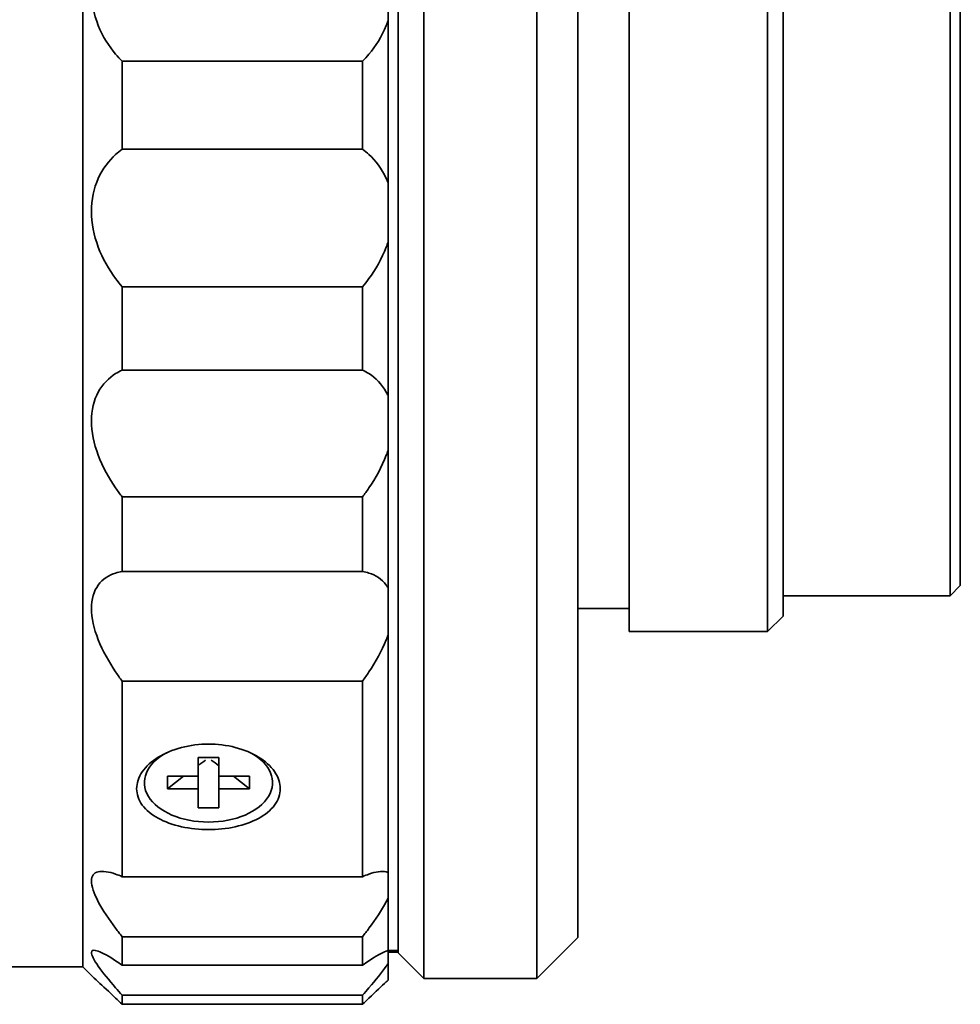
# Model space of a CAD drawing. Header units: millimetres. Extents: x 2 to 208, y 2 to 146.
# Tile 6 of 14: x 71 to 89, y 94 to 113. Entities that reach past the tile are written whole.
import ezdxf

# ---------------------------------------------------------------- set-up
doc = ezdxf.new("R2010")
doc.units = ezdxf.units.MM
doc.header["$LTSCALE"] = 0.5
doc.layers.add('Sichtbar (ISO)', color=7, linetype='Continuous', lineweight=35)

msp = doc.modelspace()

# ---------------------------------------------------------------- linework, layer by layer
at = {"layer": 'Sichtbar (ISO)'}
for p, q in [((78.90766784, 133.2052853), (78.90766784, 94.27712103)), ((81.10766784, 133.2052853), (81.10766784, 94.27712103)), ((72.25766784, 94.50928881), (72.25766784, 132.97311752)), ((78.40766784, 132.7052853), (78.40766784, 94.77712103)), ((81.90766784, 132.4052853), (81.90766784, 95.07712103)), ((82.90766784, 126.44120316), (82.90766784, 101.04120316)), ((85.60766784, 126.44120316), (85.60766784, 101.04120316)), ((85.90766784, 126.14120316), (85.90766784, 101.34120316)), ((89.16300387, 125.74120316), (89.16300387, 101.74120316)), ((89.36300387, 125.54120316), (89.36300387, 101.94120316)), ((78.20766784, 112.94710909), (78.20766784, 114.13917304)), ((78.20766784, 112.94710909), (78.20766784, 109.79094065)), ((77.70766784, 112.15857019), (73.02575348, 112.15857019)), ((73.02575348, 110.44611687), (73.02575348, 112.15857019)), ((77.70766784, 112.15857019), (77.70766784, 110.44611687)), ((73.02575348, 110.44611687), (77.70766784, 110.44611687)), ((78.20766784, 108.63145988), (78.20766784, 109.79094065)), ((78.20766784, 108.63145988), (78.20766784, 105.64079091)), ((77.70766784, 107.76178716), (73.02575348, 107.76178716)), ((73.02575348, 106.13912948), (73.02575348, 107.76178716)), ((77.70766784, 107.76178716), (77.70766784, 106.13912948)), ((73.02575348, 106.13912948), (77.70766784, 106.13912948)), ((78.20766784, 104.57203453), (78.20766784, 105.64079091)), ((78.20766784, 104.57203453), (78.20766784, 101.89682967)), ((77.70766784, 103.66483702), (73.02575348, 103.66483702)), ((73.02575348, 102.21334179), (73.02575348, 103.66483702)), ((77.70766784, 103.66483702), (77.70766784, 102.21334179)), ((73.02575348, 102.21334179), (77.70766784, 102.21334179)), ((89.36300387, 101.94120316), (89.16300387, 101.74120316)), ((89.16300387, 101.74120316), (89.36300387, 101.94120316)), ((78.20766784, 100.97238958), (78.20766784, 101.89682967)), ((89.16300387, 101.74120316), (85.90766784, 101.74120316)), ((85.90766784, 101.74120316), (89.16300387, 101.74120316)), ((82.90766784, 101.49120316), (81.90766784, 101.49120316)), ((81.90766784, 101.49120316), (82.90766784, 101.49120316)), ((85.90766784, 101.34120316), (85.60766784, 101.04120316)), ((85.60766784, 101.04120316), (85.90766784, 101.34120316)), ((78.20766784, 100.97238958), (78.20766784, 96.34864213)), ((85.60766784, 101.04120316), (82.90766784, 101.04120316)), ((82.90766784, 101.04120316), (85.60766784, 101.04120316)), ((77.70766784, 100.07315795), (73.02575348, 100.07315795)), ((73.02575348, 96.26380104), (73.02575348, 100.07315795)), ((77.70766784, 100.07315795), (77.70766784, 96.26380104)), ((74.50766784, 98.58929483), (74.90766784, 98.58929483)), ((74.50766784, 98.22614227), (74.50766784, 98.58929483)), ((74.90766784, 98.58929483), (74.90766784, 98.22614227)), ((73.90766784, 98.21998715), (74.49766784, 98.21998715)), ((73.90766784, 97.97378202), (73.90766784, 98.21998715)), ((73.90766784, 97.97378202), (74.22006059, 98.21998715)), ((74.50766784, 97.96762689), (74.50766784, 98.22614227)), ((74.90766784, 98.22614227), (74.90766784, 97.96762689)), ((74.91766784, 98.21998715), (75.50766784, 98.21998715)), ((75.19527509, 98.21998715), (75.50766784, 97.97378202)), ((75.50766784, 98.21998715), (75.50766784, 97.97378202)), ((74.49766784, 97.97378202), (73.90766784, 97.97378202)), ((74.50766784, 97.60447434), (74.50766784, 97.96762689)), ((74.90766784, 97.96762689), (74.90766784, 97.60447434)), ((75.50766784, 97.97378202), (74.91766784, 97.97378202)), ((74.90766784, 97.60447434), (74.50766784, 97.60447434)), ((78.20766784, 95.84233941), (78.20766784, 96.34864213)), ((73.02575348, 96.26380104), (77.70766784, 96.26380104)), ((78.20766784, 95.84233941), (78.20766784, 94.82262512)), ((77.70766784, 95.09165272), (73.02575348, 95.09165272)), ((73.02575348, 94.53838278), (73.02575348, 95.09165272)), ((77.70766784, 95.09165272), (77.70766784, 94.53838278)), ((81.90766784, 95.07712103), (81.10766784, 94.27712103)), ((81.10766784, 94.27712103), (81.90766784, 95.07712103)), ((78.40766784, 94.82262512), (78.20766784, 94.82262512)), ((78.20766784, 94.56917633), (78.20766784, 94.82262512)), ((78.40766784, 94.79098012), (78.20766784, 94.79098012)), ((78.90766784, 94.27712103), (78.40766784, 94.77712103)), ((78.40766784, 94.77712103), (78.90766784, 94.27712103)), ((72.25766784, 94.50928881), (70.65766784, 94.50928881)), ((70.65766784, 94.50928881), (72.25766784, 94.50928881)), ((72.43650614, 94.3304505), (72.25766784, 94.50928881)), ((72.25766784, 94.50928881), (72.43650614, 94.3304505)), ((73.02575348, 94.53838278), (77.70766784, 94.53838278)), ((78.20766784, 94.56917633), (78.20766784, 94.24526461)), ((81.10766784, 94.27712103), (78.90766784, 94.27712103)), ((78.90766784, 94.27712103), (81.10766784, 94.27712103)), ((77.70766784, 93.95162003), (73.02575348, 93.95162003)), ((73.02575348, 93.77587412), (73.02575348, 93.95162003)), ((77.70766784, 93.95162003), (77.70766784, 93.77587412)), ((73.02575348, 93.77587412), (77.70766784, 93.77587412))]:
    msp.add_line(p, q, dxfattribs=at)
for centre, major_axis, ratio, start_param, end_param in [((74.70766784, 98.09688458), (-1.25, 0), 0.6155128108, 5.4243860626, 10.2835772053), ((74.65263777, 98.26006243), (-0.314571, -0.31455436), 0.4878216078, 4.2585385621, 4.6856144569), ((74.76273013, 98.26005554), (0.31456922, -0.31456575), 0.4877762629, 1.5976448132, 2.024718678), ((74.49766784, 98.22614227), (0.01, 0), 0.6155128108, 4.7123889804, 6.2831853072), ((74.91766784, 98.22614227), (-0.01, 0), 0.6155128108, 0, 1.5707963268), ((74.49766784, 97.96762689), (0.01, 0), 0.6155128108, 0, 1.5707963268), ((74.91766784, 97.96762689), (-0.01, 0), 0.6155128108, 4.7123889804, 6.2831853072)]:
    msp.add_ellipse(centre, major_axis=major_axis, ratio=ratio, start_param=start_param, end_param=end_param, dxfattribs=at)
for points, knots in [([(73.02575348, 114.91833366), (72.9813054, 114.87511045), (72.93857158, 114.82988697), (72.76878894, 114.63278288), (72.64530823, 114.44324272), (72.47331681, 114.01524697), (72.42575348, 113.77617059), (72.42575348, 113.3119587), (72.47331681, 113.07200844), (72.64530823, 112.64082208), (72.76878894, 112.4489783), (72.93857158, 112.24866999), (72.9813054, 112.20263742), (73.02575348, 112.15857019)], [-1.28313888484, -1.28313888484, -1.28313888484, -1.28313888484, -1.26120230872, -1.26120230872, -1.19156693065, -1.19156693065, -1.12193155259, -1.12193155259, -1.05229617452, -1.05229617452, -0.98266079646, -0.98266079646, -0.96072422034, -0.96072422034, -0.96072422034, -0.96072422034]), ([(77.70766784, 112.15857019), (77.75211592, 112.20263742), (77.79484975, 112.24866999), (77.96463238, 112.4489783), (78.08811309, 112.64082208), (78.18600171, 112.88623105), (78.19715957, 112.91651269), (78.20766784, 112.94710909)], [-0.50654254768, -0.50654254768, -0.50654254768, -0.50654254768, -0.48460597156, -0.48460597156, -0.41497059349, -0.41497059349, -0.40534026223, -0.40534026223, -0.40534026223, -0.40534026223]), ([(73.02575348, 110.44611687), (72.9813054, 110.41331672), (72.93857158, 110.37818841), (72.76878894, 110.22155653), (72.64530823, 110.0624205), (72.47331681, 109.6810589), (72.42575348, 109.45808579), (72.42575348, 109.0065624), (72.47331681, 108.7636023), (72.64530823, 108.30926617), (72.76878894, 108.09744278), (72.93857158, 107.86752489), (72.9813054, 107.81389149), (73.02575348, 107.76178716)], [-1.28313888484, -1.28313888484, -1.28313888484, -1.28313888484, -1.26120230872, -1.26120230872, -1.19156693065, -1.19156693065, -1.12193155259, -1.12193155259, -1.05229617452, -1.05229617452, -0.98266079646, -0.98266079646, -0.96072422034, -0.96072422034, -0.96072422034, -0.96072422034]), ([(77.70766784, 110.44611687), (77.75211592, 110.41331672), (77.79484975, 110.37818841), (77.96463238, 110.22155653), (78.08811309, 110.0624205), (78.18600171, 109.84536921), (78.19715957, 109.81838109), (78.20766784, 109.79094065)], [0.18412788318, 0.18412788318, 0.18412788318, 0.18412788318, 0.2060644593, 0.2060644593, 0.27569983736, 0.27569983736, 0.28533016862, 0.28533016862, 0.28533016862, 0.28533016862]), ([(78.20766784, 108.63145988), (78.19715957, 108.59956938), (78.18600171, 108.56785079), (78.08811309, 108.30926617), (77.96463238, 108.09744278), (77.79484975, 107.86752489), (77.75211592, 107.81389149), (77.70766784, 107.76178716)], [0.40534026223, 0.40534026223, 0.40534026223, 0.40534026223, 0.41497059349, 0.41497059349, 0.48460597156, 0.48460597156, 0.50654254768, 0.50654254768, 0.50654254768, 0.50654254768]), ([(73.02575348, 106.13912948), (72.9813054, 106.1183971), (72.93857158, 106.09512545), (72.76878894, 105.98681996), (72.64530823, 105.86606781), (72.47331681, 105.55046341), (72.42575348, 105.35477438), (72.42575348, 104.93858075), (72.47331681, 104.70479384), (72.64530823, 104.25009027), (72.76878894, 104.02890898), (72.93857158, 103.78091056), (72.9813054, 103.72236572), (73.02575348, 103.66483702)], [0.18412788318, 0.18412788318, 0.18412788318, 0.18412788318, 0.2060644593, 0.2060644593, 0.27569983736, 0.27569983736, 0.34533521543, 0.34533521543, 0.41497059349, 0.41497059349, 0.48460597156, 0.48460597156, 0.50654254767, 0.50654254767, 0.50654254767, 0.50654254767]), ([(77.70766784, 106.13912948), (77.75211592, 106.1183971), (77.79484975, 106.09512545), (77.96463238, 105.98681996), (78.08811309, 105.86606781), (78.18600171, 105.68644211), (78.19715957, 105.663894), (78.20766784, 105.64079091)], [0.18412788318, 0.18412788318, 0.18412788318, 0.18412788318, 0.2060644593, 0.2060644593, 0.27569983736, 0.27569983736, 0.28533016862, 0.28533016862, 0.28533016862, 0.28533016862]), ([(78.20766784, 104.57203453), (78.19715957, 104.54044906), (78.18600171, 104.50888402), (78.08811309, 104.25009027), (77.96463238, 104.02890898), (77.79484975, 103.78091056), (77.75211592, 103.72236572), (77.70766784, 103.66483702)], [0.40534026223, 0.40534026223, 0.40534026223, 0.40534026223, 0.41497059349, 0.41497059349, 0.48460597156, 0.48460597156, 0.50654254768, 0.50654254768, 0.50654254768, 0.50654254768]), ([(73.02575348, 102.21334179), (72.9813054, 102.20571681), (72.93857158, 102.19546875), (72.76878894, 102.14092054), (72.64530823, 102.06460729), (72.47331681, 101.83058582), (72.42575348, 101.67199352), (72.42575348, 101.31199935), (72.47331681, 101.09910869), (72.64530823, 100.66683839), (72.76878894, 100.44739015), (72.93857158, 100.19374688), (72.9813054, 100.13322629), (73.02575348, 100.07315795)], [-1.28313888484, -1.28313888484, -1.28313888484, -1.28313888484, -1.26120230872, -1.26120230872, -1.19156693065, -1.19156693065, -1.12193155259, -1.12193155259, -1.05229617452, -1.05229617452, -0.98266079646, -0.98266079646, -0.96072422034, -0.96072422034, -0.96072422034, -0.96072422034]), ([(77.70766784, 102.21334179), (77.75211592, 102.20571681), (77.79484975, 102.19546875), (77.96463238, 102.14092054), (78.08811309, 102.06460729), (78.18600171, 101.93141437), (78.19715957, 101.91443691), (78.20766784, 101.89682967)], [0.18412788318, 0.18412788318, 0.18412788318, 0.18412788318, 0.2060644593, 0.2060644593, 0.27569983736, 0.27569983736, 0.28533016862, 0.28533016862, 0.28533016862, 0.28533016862]), ([(78.20766784, 100.97238958), (78.19715957, 100.94269297), (78.18600171, 100.91286428), (78.08811309, 100.66683839), (77.96463238, 100.44739015), (77.79484975, 100.19374688), (77.75211592, 100.13322629), (77.70766784, 100.07315795)], [0.40534026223, 0.40534026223, 0.40534026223, 0.40534026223, 0.41497059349, 0.41497059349, 0.48460597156, 0.48460597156, 0.50654254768, 0.50654254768, 0.50654254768, 0.50654254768]), ([(74.70766784, 98.84830523), (74.87847327, 98.84830523), (75.06133235, 98.8267671), (75.40020007, 98.73888611), (75.55620311, 98.6726158), (75.8086921, 98.51815314), (75.92082451, 98.41879723), (76.07033592, 98.2029064), (76.10766784, 98.0864684), (76.10766784, 97.87086271), (76.07033592, 97.75842781), (75.92082451, 97.55672949), (75.8086921, 97.46733898), (75.55620311, 97.33101553), (75.40020007, 97.27411352), (75.06133235, 97.19933736), (74.87847327, 97.18136459), (74.70766784, 97.18136459), (74.53535936, 97.18136459), (74.35098279, 97.19965175), (74.00975048, 97.27566273), (73.85290013, 97.3334877), (73.60196561, 97.47081252), (73.4915358, 97.55981175), (73.34436336, 97.76024105), (73.30766784, 97.87179461), (73.30766784, 98.0855365), (73.34436336, 98.20102291), (73.4915358, 98.41544213), (73.60196561, 98.51428123), (73.85290013, 98.66975456), (74.00975048, 98.73707504), (74.35098279, 98.82638819), (74.53535936, 98.84830523), (74.70766784, 98.84830523)], [0.41512512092, 0.41512512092, 0.41512512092, 0.41512512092, 0.46636675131, 0.46636675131, 0.51760838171, 0.51760838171, 0.57015132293, 0.57015132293, 0.62269426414, 0.62269426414, 0.67523720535, 0.67523720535, 0.72778014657, 0.72778014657, 0.77902177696, 0.77902177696, 0.83026340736, 0.83026340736, 0.83026340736, 0.88195595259, 0.88195595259, 0.93364849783, 0.93364849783, 0.98573723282, 0.98573723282, 1.03782596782, 1.03782596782, 1.08991470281, 1.08991470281, 1.14200343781, 1.14200343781, 1.19369598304, 1.19369598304, 1.24538852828, 1.24538852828, 1.24538852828, 1.24538852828]), ([(73.02575348, 96.26380104), (72.9813054, 96.28286146), (72.93857158, 96.29952339), (72.76878894, 96.35786279), (72.64530823, 96.37948709), (72.47331681, 96.33915658), (72.42575348, 96.27635625), (72.42575348, 96.07919255), (72.47331681, 95.93853693), (72.64530823, 95.6139489), (72.76878894, 95.43034023), (72.93857158, 95.20320873), (72.9813054, 95.14778781), (73.02575348, 95.09165272)], [0.18412788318, 0.18412788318, 0.18412788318, 0.18412788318, 0.2060644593, 0.2060644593, 0.27569983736, 0.27569983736, 0.34533521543, 0.34533521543, 0.41497059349, 0.41497059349, 0.48460597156, 0.48460597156, 0.50654254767, 0.50654254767, 0.50654254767, 0.50654254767]), ([(77.70766784, 96.26380104), (77.75211592, 96.28286146), (77.79484975, 96.29952339), (77.96463238, 96.35786279), (78.08811309, 96.37948709), (78.18600171, 96.35653305), (78.19715957, 96.35292883), (78.20766784, 96.34864213)], [0.18412788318, 0.18412788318, 0.18412788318, 0.18412788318, 0.2060644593, 0.2060644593, 0.27569983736, 0.27569983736, 0.28533016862, 0.28533016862, 0.28533016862, 0.28533016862]), ([(78.20766784, 95.84233941), (78.19715957, 95.82071846), (78.18600171, 95.79868762), (78.08811309, 95.6139489), (77.96463238, 95.43034023), (77.79484975, 95.20320873), (77.75211592, 95.14778781), (77.70766784, 95.09165272)], [0.40534026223, 0.40534026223, 0.40534026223, 0.40534026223, 0.41497059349, 0.41497059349, 0.48460597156, 0.48460597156, 0.50654254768, 0.50654254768, 0.50654254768, 0.50654254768]), ([(73.02575348, 94.53838278), (72.9813054, 94.56968308), (72.93857158, 94.59888205), (72.76878894, 94.71069112), (72.64530823, 94.78090308), (72.47331681, 94.84296812), (72.42575348, 94.83405961), (72.42575348, 94.73536193), (72.47331681, 94.64242295), (72.64530823, 94.39768426), (72.76878894, 94.24638496), (72.93857158, 94.05008068), (72.9813054, 94.00147945), (73.02575348, 93.95162003)], [0.18412788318, 0.18412788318, 0.18412788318, 0.18412788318, 0.2060644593, 0.2060644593, 0.27569983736, 0.27569983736, 0.34533521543, 0.34533521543, 0.41497059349, 0.41497059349, 0.48460597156, 0.48460597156, 0.50654254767, 0.50654254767, 0.50654254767, 0.50654254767]), ([(77.70766784, 94.53838278), (77.75211592, 94.56968308), (77.79484975, 94.59888205), (77.96463238, 94.71069112), (78.08811309, 94.78090308), (78.18600171, 94.81622729), (78.19715957, 94.81975507), (78.20766784, 94.82262512)], [0.18412788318, 0.18412788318, 0.18412788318, 0.18412788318, 0.2060644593, 0.2060644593, 0.27569983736, 0.27569983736, 0.28533016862, 0.28533016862, 0.28533016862, 0.28533016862]), ([(78.20766784, 94.56917633), (78.19715957, 94.55333724), (78.18600171, 94.53697686), (78.08811309, 94.39768426), (77.96463238, 94.24638496), (77.79484975, 94.05008068), (77.75211592, 94.00147945), (77.70766784, 93.95162003)], [0.40534026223, 0.40534026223, 0.40534026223, 0.40534026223, 0.41497059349, 0.41497059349, 0.48460597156, 0.48460597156, 0.50654254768, 0.50654254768, 0.50654254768, 0.50654254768]), ([(73.02575348, 93.77587412), (72.9813054, 93.81784478), (72.93857158, 93.85811662), (72.76878894, 94.01778879), (72.64530823, 94.13306769), (72.49753779, 94.27169392), (72.45559501, 94.31145919), (72.43650614, 94.3304505)], [-1.28313888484, -1.28313888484, -1.28313888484, -1.28313888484, -1.26120230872, -1.26120230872, -1.19156693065, -1.19156693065, -1.14154458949, -1.14154458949, -1.14154458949, -1.14154458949]), ([(77.70766784, 93.77587412), (77.75211592, 93.81784478), (77.79484975, 93.85811662), (77.96463238, 94.01778879), (78.08811309, 94.13306769), (78.18600171, 94.22489885), (78.19715957, 94.23538173), (78.20766784, 94.24526461)], [0.18412788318, 0.18412788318, 0.18412788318, 0.18412788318, 0.2060644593, 0.2060644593, 0.27569983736, 0.27569983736, 0.28533016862, 0.28533016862, 0.28533016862, 0.28533016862])]:
    msp.add_open_spline(points, degree=3, knots=knots, dxfattribs=at)

doc.saveas('drawing.dxf')
